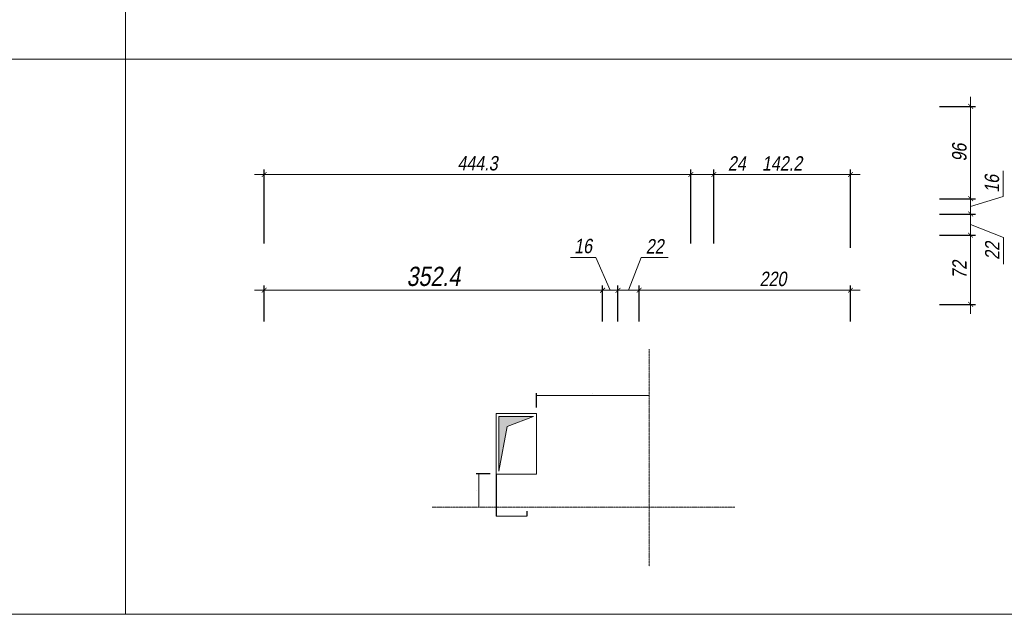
# Model space of a CAD drawing. Header units: centimetres. Extents: x -11246 to 29725, y -11714 to 13666.
# Tile 4 of 79: x -9050 to -8025, y -6417 to -5798. Entities that reach past the tile are written whole.
import ezdxf

# ---------------------------------------------------------------- set-up
doc = ezdxf.new("R2010")
doc.units = ezdxf.units.CM
doc.linetypes.add('AXES2', pattern=[28.575, 19.05, -3.175, 3.175, -3.175])
for name, color, linetype, lineweight in [('05-ANO Cartouche', 7, 'Continuous', 0), ('05-ANO Cotations', 7, 'Continuous', 15), ('05-ANO Tremie', 10, 'Continuous', 20), ('05-ANO Tremie Tex', 1, 'Continuous', 0), ('STR-GEN-AXES', 240, 'AXES2', 15)]:
    doc.layers.add(name, color=color, linetype=linetype, lineweight=lineweight)
doc.styles.add('PROJET', font='arial.ttf', dxfattribs={"width": 0.8, "oblique": 10})
doc.dimstyles.new('cotes reservation', dxfattribs={"dimscale": 0.4, "dimtxt": 0.2, "dimasz": 0, "dimexe": 0, "dimexo": 0, "dimgap": 0.05, "dimtad": 1, "dimdec": 1, "dimlfac": 100, "dimrnd": 0.5, "dimzin": 12, "dimdsep": 46, "dimtxsty": 'PROJET', "dimblk": 'ARCHTICK', "dimcen": 0, "dimclrd": 256, "dimclre": 256, "dimclrt": 256, "dimaunit": 2, "dimadec": 3, "dimazin": 0, "dimtfac": 1, "dimtdec": 1, "dimtmove": 2, "dimatfit": 0, "dimldrblk": 'ARCHTICK', "dimfxl": 1, "dimtolj": 1, "dimtzin": 0, "dimlwd": -1, "dimarcsym": 0})
doc.dimstyles.new('STR-20', dxfattribs={"dimtxt": 5, "dimasz": 2.5, "dimexe": 2.5, "dimexo": 6.25, "dimgap": 2, "dimtad": 1, "dimdec": 1, "dimrnd": 0.5, "dimzin": 12, "dimdsep": 46, "dimtxsty": 'PROJET', "dimblk": 'ARCHTICK', "dimcen": 4, "dimdle": 5, "dimclrt": 7, "dimaunit": 2, "dimadec": 3, "dimazin": 0, "dimtfac": 1, "dimtdec": 1, "dimtmove": 2, "dimatfit": 0, "dimldrblk": 'ARCHTICK', "dimfxl": 1, "dimtolj": 1, "dimtzin": 0, "dimlwd": -1, "dimarcsym": 0})
doc.dimstyles.new('STR-50', dxfattribs={"dimtxt": 15, "dimasz": 5, "dimexe": 5, "dimexo": 6.25, "dimgap": 4, "dimtad": 1, "dimdec": 1, "dimrnd": 0.5, "dimzin": 12, "dimdsep": 46, "dimtxsty": 'PROJET', "dimblk": 'ARCHTICK', "dimcen": 9, "dimdle": 10, "dimclrt": 7, "dimazin": 0, "dimtfac": 1, "dimtdec": 1, "dimtmove": 0, "dimatfit": 0, "dimldrblk": 'ARCHTICK', "dimfxl": 1, "dimtolj": 1, "dimtzin": 0, "dimlwd": -1, "dimarcsym": 0})

# ---------------------------------------------------------------- blocks, each defined once
blk = doc.blocks.new('*D64')
at = {"layer": '05-ANO Tremie Tex', "linetype": 'Continuous', "lineweight": -2, "ltscale": 0.3, "transparency": 16777216}
for p, q in [((-8553.8, -6270.5), (-8553.8, -6314.5)), ((-8521.7, -6309.2), (-8521.7, -6314.5))]:
    blk.add_line(p, q, dxfattribs=at)
at = {"layer": '05-ANO Tremie Tex', "linetype": 'Continuous', "ltscale": 0.3, "transparency": 16777216}
blk.add_line((-8553.8, -6314.5), (-8521.7, -6314.5), dxfattribs=at)
at = {"layer": 'Defpoints', "color": 0, "linetype": 'Continuous', "ltscale": 0.3, "transparency": 16777216}
for p in [(-8553.8, -6270.5), (-8521.7, -6309.2), (-8521.7, -6314.5)]:
    blk.add_point(p, dxfattribs=at)
at = {"layer": '05-ANO Tremie Tex', "linetype": 'Continuous', "ltscale": 0.3, "transparency": 16777216, "insert": (-8524.2, -6294), "char_height": 0.1, "attachment_point": 5, "style": 'PROJET'}
blk.add_mtext('\\A1;3214', dxfattribs=at)
blk = doc.blocks.new('_ArchTick')
at = {"color": 0, "linetype": 'ByBlock', "const_width": 0.15}
blk.add_lwpolyline([(-0.5, -0.5), (0.5, 0.5)], dxfattribs=at)
blk = doc.blocks.new('*D65')
at = {"layer": '05-ANO Tremie Tex', "linetype": 'Continuous', "lineweight": -2, "ltscale": 0.3, "transparency": 16777216}
for p, q in [((-8553.8, -6207.5), (-8553.8, -6207.5)), ((-8553.8, -6270.5), (-8553.8, -6270.5))]:
    blk.add_line(p, q, dxfattribs=at)
at = {"layer": '05-ANO Tremie Tex', "linetype": 'Continuous', "ltscale": 0.3, "transparency": 16777216}
blk.add_line((-8553.8, -6207.5), (-8553.8, -6270.5), dxfattribs=at)
at = {"layer": 'Defpoints', "color": 0, "linetype": 'Continuous', "ltscale": 0.3, "transparency": 16777216}
for p in [(-8553.8, -6207.5), (-8553.8, -6270.5), (-8553.8, -6270.5)]:
    blk.add_point(p, dxfattribs=at)
at = {"layer": '05-ANO Tremie Tex', "linetype": 'Continuous', "ltscale": 0.3, "transparency": 16777216, "insert": (-8553.9, -6239), "char_height": 0.1, "attachment_point": 5, "rotation": 90, "style": 'PROJET'}
blk.add_mtext('\\A1;6300', dxfattribs=at)
blk = doc.blocks.new('*D50')
at = {"layer": '05-ANO Tremie Tex', "color": 0, "linetype": 'Continuous', "lineweight": -2, "ltscale": 0.3, "transparency": 16777216}
blk.add_line((-8511.8, -6201.3), (-8511.8, -6186.4), dxfattribs=at)
at = {"layer": '05-ANO Tremie Tex', "color": 0, "linetype": 'Continuous', "ltscale": 0.3, "transparency": 16777216}
blk.add_line((-8511.6, -6188.9), (-8394.5, -6188.9), dxfattribs=at)
for points in [[(-8511.6, -6188.8), (-8511.6, -6188.9), (-8511.8, -6188.9)], [(-8394.5, -6188.8), (-8394.5, -6188.9), (-8394.3, -6188.9)]]:
    blk.add_solid(points, dxfattribs=at)
at = {"layer": 'Defpoints', "color": 0, "linetype": 'Continuous', "ltscale": 0.3, "transparency": 16777216}
for p in [(-8394.3, -6188.9), (-8511.8, -6207.5), (-8394.3, -6207.5)]:
    blk.add_point(p, dxfattribs=at)
at = {"layer": '05-ANO Tremie Tex', "color": 1, "linetype": 'Continuous', "ltscale": 0.3, "transparency": 16777216, "insert": (-8453.1, -6186.7), "char_height": 0.25, "attachment_point": 5, "style": 'PROJET'}
blk.add_mtext('\\A1;117.5', dxfattribs=at)
blk = doc.blocks.new('*D51')
at = {"layer": '05-ANO Tremie Tex', "color": 0, "linetype": 'Continuous', "lineweight": -2, "ltscale": 0.3, "transparency": 16777216}
blk.add_line((-8560.1, -6270.5), (-8574.4, -6270.5), dxfattribs=at)
at = {"layer": '05-ANO Tremie Tex', "color": 0, "linetype": 'Continuous', "ltscale": 0.3, "transparency": 16777216}
blk.add_line((-8571.9, -6270.7), (-8571.9, -6304.8), dxfattribs=at)
for points in [[(-8572, -6270.7), (-8571.9, -6270.7), (-8571.9, -6270.5)], [(-8572, -6304.8), (-8571.9, -6304.8), (-8571.9, -6305)]]:
    blk.add_solid(points, dxfattribs=at)
at = {"layer": 'Defpoints', "color": 0, "linetype": 'Continuous', "ltscale": 0.3, "transparency": 16777216}
for p in [(-8553.8, -6270.5), (-8571.9, -6305), (-8553.8, -6305)]:
    blk.add_point(p, dxfattribs=at)
at = {"layer": '05-ANO Tremie Tex', "color": 1, "linetype": 'Continuous', "ltscale": 0.3, "transparency": 16777216, "insert": (-8574.1, -6287.8), "char_height": 0.25, "attachment_point": 5, "rotation": 90, "style": 'PROJET'}
blk.add_mtext('\\A1;3445', dxfattribs=at)
blk = doc.blocks.new('*D18')
at = {"layer": '05-ANO Cotations', "color": 0, "linetype": 'Continuous', "lineweight": -2, "transparency": 16777216}
for p, q in [((-8795.3, -6030.4), (-8795.3, -5953.7)), ((-8351, -6030.4), (-8351, -5953.7))]:
    blk.add_line(p, q, dxfattribs=at)
at = {"layer": '05-ANO Cotations', "color": 0, "linetype": 'Continuous', "transparency": 16777216}
blk.add_line((-8805.3, -5958.7), (-8341, -5958.7), dxfattribs=at)
at = {"layer": 'Defpoints', "color": 0, "linetype": 'Continuous', "transparency": 16777216}
for p in [(-8351, -5958.7), (-8795.3, -6030.5), (-8351, -6030.5)]:
    blk.add_point(p, dxfattribs=at)
at = {"layer": '05-ANO Cotations', "color": 0, "linetype": 'Continuous', "transparency": 16777216, "xscale": 5, "yscale": 5, "zscale": 5, "rotation": 180}
blk.add_blockref('_ArchTick', (-8795.3, -5958.7), dxfattribs=at)
at = {"layer": '05-ANO Cotations', "color": 0, "linetype": 'Continuous', "transparency": 16777216, "xscale": 5, "yscale": 5, "zscale": 5}
blk.add_blockref('_ArchTick', (-8351, -5958.7), dxfattribs=at)
at = {"layer": '05-ANO Cotations', "color": 7, "linetype": 'Continuous', "transparency": 16777216, "insert": (-8573.1, -5947.1), "char_height": 15, "attachment_point": 5, "style": 'PROJET'}
blk.add_mtext('\\A1;444.3', dxfattribs=at)
blk = doc.blocks.new('*D24')
at = {"layer": '05-ANO Cotations', "color": 0, "linetype": 'Continuous', "lineweight": -2, "ltscale": 0.3, "transparency": 16777216}
for p, q in [((-8351, -6030.4), (-8351, -5953.7)), ((-8327.1, -6030.4), (-8327.1, -5953.7))]:
    blk.add_line(p, q, dxfattribs=at)
at = {"layer": '05-ANO Cotations', "color": 0, "linetype": 'Continuous', "ltscale": 0.3, "transparency": 16777216}
for p, q in [((-8351, -5958.7), (-8356, -5958.7)), ((-8351, -5958.7), (-8327.1, -5958.7)), ((-8327.1, -5958.7), (-8289.1, -5958.7))]:
    blk.add_line(p, q, dxfattribs=at)
at = {"layer": 'Defpoints', "color": 0, "linetype": 'Continuous', "ltscale": 0.3, "transparency": 16777216}
for p in [(-8327.1, -5958.7), (-8351, -6030.5), (-8327.1, -6030.5)]:
    blk.add_point(p, dxfattribs=at)
at = {"layer": '05-ANO Cotations', "color": 0, "linetype": 'Continuous', "ltscale": 0.3, "transparency": 16777216, "xscale": 5, "yscale": 5, "zscale": 5}
blk.add_blockref('_ArchTick', (-8351, -5958.7), dxfattribs=at)
at = {"layer": '05-ANO Cotations', "color": 0, "linetype": 'Continuous', "ltscale": 0.3, "transparency": 16777216, "xscale": 5, "yscale": 5, "zscale": 5, "rotation": 180}
blk.add_blockref('_ArchTick', (-8327.1, -5958.7), dxfattribs=at)
at = {"layer": '05-ANO Cotations', "color": 7, "linetype": 'Continuous', "ltscale": 0.3, "transparency": 16777216, "insert": (-8303.1, -5947.2), "char_height": 15, "attachment_point": 5, "style": 'PROJET'}
blk.add_mtext('\\A1;24', dxfattribs=at)
blk = doc.blocks.new('*D25')
at = {"layer": '05-ANO Cotations', "color": 0, "linetype": 'Continuous', "lineweight": -2, "ltscale": 0.3, "transparency": 16777216}
for p, q in [((-8327.1, -6030.4), (-8327.1, -5953.7)), ((-8184.9, -6035.1), (-8184.9, -5953.7))]:
    blk.add_line(p, q, dxfattribs=at)
at = {"layer": '05-ANO Cotations', "color": 0, "linetype": 'Continuous', "ltscale": 0.3, "transparency": 16777216}
blk.add_line((-8337.1, -5958.7), (-8174.9, -5958.7), dxfattribs=at)
at = {"layer": 'Defpoints', "color": 0, "linetype": 'Continuous', "ltscale": 0.3, "transparency": 16777216}
for p in [(-8184.9, -5958.7), (-8327.1, -6030.5), (-8184.9, -6035.2)]:
    blk.add_point(p, dxfattribs=at)
at = {"layer": '05-ANO Cotations', "color": 0, "linetype": 'Continuous', "ltscale": 0.3, "transparency": 16777216, "xscale": 5, "yscale": 5, "zscale": 5, "rotation": 180}
blk.add_blockref('_ArchTick', (-8327.1, -5958.7), dxfattribs=at)
at = {"layer": '05-ANO Cotations', "color": 0, "linetype": 'Continuous', "ltscale": 0.3, "transparency": 16777216, "xscale": 5, "yscale": 5, "zscale": 5}
blk.add_blockref('_ArchTick', (-8184.9, -5958.7), dxfattribs=at)
at = {"layer": '05-ANO Cotations', "color": 7, "linetype": 'Continuous', "ltscale": 0.3, "transparency": 16777216, "insert": (-8256, -5947.2), "char_height": 15, "attachment_point": 5, "style": 'PROJET'}
blk.add_mtext('\\A1;142.2', dxfattribs=at)
blk = doc.blocks.new('*D26')
at = {"layer": '05-ANO Cotations', "color": 0, "linetype": 'Continuous', "ltscale": 0.3, "transparency": 16777216}
for p, q in [((-8059.8, -5999.9), (-8059.8, -5994.9)), ((-8059.8, -6021.9), (-8059.8, -5999.9)), ((-8059.8, -6021.9), (-8059.8, -5999.9)), ((-8059.8, -6010.9), (-8025.6, -6024.2)), ((-8059.8, -6021.9), (-8059.8, -6026.9)), ((-8025.6, -6024.2), (-8025.6, -6052.2))]:
    blk.add_line(p, q, dxfattribs=at)
at = {"layer": '05-ANO Cotations', "color": 0, "linetype": 'Continuous', "lineweight": -2, "ltscale": 0.3, "transparency": 16777216}
for p, q in [((-8092.2, -5999.9), (-8054.8, -5999.9)), ((-8092.2, -6021.9), (-8054.8, -6021.9))]:
    blk.add_line(p, q, dxfattribs=at)
at = {"layer": 'Defpoints', "color": 0, "linetype": 'Continuous', "ltscale": 0.3, "transparency": 16777216}
for p in [(-8098.4, -5999.9), (-8059.8, -5999.9), (-8098.4, -6021.9)]:
    blk.add_point(p, dxfattribs=at)
at = {"layer": '05-ANO Cotations', "color": 0, "linetype": 'Continuous', "ltscale": 0.3, "transparency": 16777216, "xscale": 5, "yscale": 5, "zscale": 5}
for p, rotation in [((-8059.8, -5999.9), 270), ((-8059.8, -6021.9), 90)]:
    blk.add_blockref('_ArchTick', p, dxfattribs=dict(at, rotation=rotation))
at = {"layer": '05-ANO Cotations', "color": 7, "linetype": 'Continuous', "ltscale": 0.3, "transparency": 16777216, "insert": (-8037.2, -6038.2), "char_height": 15, "attachment_point": 5, "rotation": 90, "style": 'PROJET'}
blk.add_mtext('\\A1;22', dxfattribs=at)
blk = doc.blocks.new('*D27')
at = {"layer": '05-ANO Cotations', "color": 0, "linetype": 'Continuous', "ltscale": 0.3, "transparency": 16777216}
for p, q in [((-8025.8, -5981.7), (-8025.8, -5955)), ((-8059.8, -5983.9), (-8059.8, -5978.9)), ((-8059.8, -5991.9), (-8025.8, -5981.7)), ((-8059.8, -5999.9), (-8059.8, -5983.9)), ((-8059.8, -5999.9), (-8059.8, -5983.9)), ((-8059.8, -5999.9), (-8059.8, -6004.9))]:
    blk.add_line(p, q, dxfattribs=at)
at = {"layer": '05-ANO Cotations', "color": 0, "linetype": 'Continuous', "lineweight": -2, "ltscale": 0.3, "transparency": 16777216}
for p, q in [((-8092.2, -5983.9), (-8054.8, -5983.9)), ((-8092.2, -5999.9), (-8054.8, -5999.9))]:
    blk.add_line(p, q, dxfattribs=at)
at = {"layer": 'Defpoints', "color": 0, "linetype": 'Continuous', "ltscale": 0.3, "transparency": 16777216}
for p in [(-8098.4, -5983.9), (-8059.8, -5983.9), (-8098.4, -5999.9)]:
    blk.add_point(p, dxfattribs=at)
at = {"layer": '05-ANO Cotations', "color": 0, "linetype": 'Continuous', "ltscale": 0.3, "transparency": 16777216, "xscale": 5, "yscale": 5, "zscale": 5}
for p, rotation in [((-8059.8, -5983.9), 270), ((-8059.8, -5999.9), 90)]:
    blk.add_blockref('_ArchTick', p, dxfattribs=dict(at, rotation=rotation))
at = {"layer": '05-ANO Cotations', "color": 7, "linetype": 'Continuous', "ltscale": 0.3, "transparency": 16777216, "insert": (-8037.5, -5968.4), "char_height": 15, "attachment_point": 5, "rotation": 90, "style": 'PROJET'}
blk.add_mtext('\\A1;16', dxfattribs=at)
blk = doc.blocks.new('*D28')
at = {"layer": '05-ANO Cotations', "color": 0, "linetype": 'Continuous', "ltscale": 0.3, "transparency": 16777216}
blk.add_line((-8059.8, -5993.9), (-8059.8, -5877.8), dxfattribs=at)
at = {"layer": '05-ANO Cotations', "color": 0, "linetype": 'Continuous', "lineweight": -2, "ltscale": 0.3, "transparency": 16777216}
for p, q in [((-8092.2, -5887.8), (-8054.8, -5887.8)), ((-8092.2, -5983.9), (-8054.8, -5983.9))]:
    blk.add_line(p, q, dxfattribs=at)
at = {"layer": 'Defpoints', "color": 0, "linetype": 'Continuous', "ltscale": 0.3, "transparency": 16777216}
for p in [(-8098.4, -5887.8), (-8059.8, -5887.8), (-8098.4, -5983.9)]:
    blk.add_point(p, dxfattribs=at)
at = {"layer": '05-ANO Cotations', "color": 0, "linetype": 'Continuous', "ltscale": 0.3, "transparency": 16777216, "xscale": 5, "yscale": 5, "zscale": 5}
for p, rotation in [((-8059.8, -5887.8), 90), ((-8059.8, -5983.9), 270)]:
    blk.add_blockref('_ArchTick', p, dxfattribs=dict(at, rotation=rotation))
at = {"layer": '05-ANO Cotations', "color": 7, "linetype": 'Continuous', "ltscale": 0.3, "transparency": 16777216, "insert": (-8071.4, -5935.9), "char_height": 15, "attachment_point": 5, "rotation": 90, "style": 'PROJET'}
blk.add_mtext('\\A1;96', dxfattribs=at)
blk = doc.blocks.new('*D29')
at = {"layer": '05-ANO Cotations', "color": 0, "linetype": 'Continuous', "lineweight": -2, "ltscale": 0.3, "transparency": 16777216}
for p, q in [((-8404.9, -6111.6), (-8404.9, -6074.2)), ((-8184.9, -6111.6), (-8184.9, -6074.2))]:
    blk.add_line(p, q, dxfattribs=at)
at = {"layer": '05-ANO Cotations', "color": 0, "linetype": 'Continuous', "ltscale": 0.3, "transparency": 16777216}
blk.add_line((-8174.9, -6079.2), (-8414.9, -6079.2), dxfattribs=at)
at = {"layer": 'Defpoints', "color": 0, "linetype": 'Continuous', "ltscale": 0.3, "transparency": 16777216}
for p in [(-8404.9, -6079.2), (-8404.9, -6117.8), (-8184.9, -6117.8)]:
    blk.add_point(p, dxfattribs=at)
at = {"layer": '05-ANO Cotations', "color": 0, "linetype": 'Continuous', "ltscale": 0.3, "transparency": 16777216, "xscale": 5, "yscale": 5, "zscale": 5, "rotation": 180}
blk.add_blockref('_ArchTick', (-8404.9, -6079.2), dxfattribs=at)
at = {"layer": '05-ANO Cotations', "color": 0, "linetype": 'Continuous', "ltscale": 0.3, "transparency": 16777216, "xscale": 5, "yscale": 5, "zscale": 5}
blk.add_blockref('_ArchTick', (-8184.9, -6079.2), dxfattribs=at)
at = {"layer": '05-ANO Cotations', "color": 7, "linetype": 'Continuous', "ltscale": 0.3, "transparency": 16777216, "insert": (-8265.5, -6067.5), "char_height": 15, "attachment_point": 5, "style": 'PROJET'}
blk.add_mtext('\\A1;220', dxfattribs=at)
blk = doc.blocks.new('*D30')
at = {"layer": '05-ANO Cotations', "color": 0, "linetype": 'Continuous', "ltscale": 0.3, "transparency": 16777216}
for p, q in [((-8415.9, -6079.2), (-8402.6, -6045)), ((-8402.6, -6045), (-8374.6, -6045)), ((-8426.9, -6079.2), (-8431.9, -6079.2)), ((-8404.9, -6079.2), (-8426.9, -6079.2)), ((-8404.9, -6079.2), (-8426.9, -6079.2)), ((-8404.9, -6079.2), (-8399.9, -6079.2))]:
    blk.add_line(p, q, dxfattribs=at)
at = {"layer": '05-ANO Cotations', "color": 0, "linetype": 'Continuous', "lineweight": -2, "ltscale": 0.3, "transparency": 16777216}
for p, q in [((-8426.9, -6111.6), (-8426.9, -6074.2)), ((-8404.9, -6111.6), (-8404.9, -6074.2))]:
    blk.add_line(p, q, dxfattribs=at)
at = {"layer": 'Defpoints', "color": 0, "linetype": 'Continuous', "ltscale": 0.3, "transparency": 16777216}
for p in [(-8426.9, -6079.2), (-8426.9, -6117.8), (-8404.9, -6117.8)]:
    blk.add_point(p, dxfattribs=at)
at = {"layer": '05-ANO Cotations', "color": 0, "linetype": 'Continuous', "ltscale": 0.3, "transparency": 16777216, "xscale": 5, "yscale": 5, "zscale": 5}
blk.add_blockref('_ArchTick', (-8426.9, -6079.2), dxfattribs=at)
at = {"layer": '05-ANO Cotations', "color": 0, "linetype": 'Continuous', "ltscale": 0.3, "transparency": 16777216, "xscale": 5, "yscale": 5, "zscale": 5, "rotation": 180}
blk.add_blockref('_ArchTick', (-8404.9, -6079.2), dxfattribs=at)
at = {"layer": '05-ANO Cotations', "color": 7, "linetype": 'Continuous', "ltscale": 0.3, "transparency": 16777216, "insert": (-8388.6, -6033.5), "char_height": 15, "attachment_point": 5, "style": 'PROJET'}
blk.add_mtext('\\A1;22', dxfattribs=at)
blk = doc.blocks.new('*D31')
at = {"layer": '05-ANO Cotations', "color": 0, "linetype": 'Continuous', "ltscale": 0.3, "transparency": 16777216}
for p, q in [((-8449.8, -6045), (-8476.5, -6045)), ((-8434.9, -6079.2), (-8449.8, -6045)), ((-8442.9, -6079.2), (-8447.9, -6079.2)), ((-8426.9, -6079.2), (-8442.9, -6079.2)), ((-8426.9, -6079.2), (-8442.9, -6079.2)), ((-8426.9, -6079.2), (-8421.9, -6079.2))]:
    blk.add_line(p, q, dxfattribs=at)
at = {"layer": '05-ANO Cotations', "color": 0, "linetype": 'Continuous', "lineweight": -2, "ltscale": 0.3, "transparency": 16777216}
for p, q in [((-8442.9, -6111.6), (-8442.9, -6074.2)), ((-8426.9, -6111.6), (-8426.9, -6074.2))]:
    blk.add_line(p, q, dxfattribs=at)
at = {"layer": 'Defpoints', "color": 0, "linetype": 'Continuous', "ltscale": 0.3, "transparency": 16777216}
for p in [(-8442.9, -6079.2), (-8442.9, -6117.8), (-8426.9, -6117.8)]:
    blk.add_point(p, dxfattribs=at)
at = {"layer": '05-ANO Cotations', "color": 0, "linetype": 'Continuous', "ltscale": 0.3, "transparency": 16777216, "xscale": 5, "yscale": 5, "zscale": 5}
blk.add_blockref('_ArchTick', (-8442.9, -6079.2), dxfattribs=at)
at = {"layer": '05-ANO Cotations', "color": 0, "linetype": 'Continuous', "ltscale": 0.3, "transparency": 16777216, "xscale": 5, "yscale": 5, "zscale": 5, "rotation": 180}
blk.add_blockref('_ArchTick', (-8426.9, -6079.2), dxfattribs=at)
at = {"layer": '05-ANO Cotations', "color": 7, "linetype": 'Continuous', "ltscale": 0.3, "transparency": 16777216, "insert": (-8463.2, -6033.3), "char_height": 15, "attachment_point": 5, "style": 'PROJET'}
blk.add_mtext('\\A1;16', dxfattribs=at)
blk = doc.blocks.new('*D32')
at = {"layer": '05-ANO Cotations', "color": 0, "linetype": 'Continuous', "lineweight": -2, "ltscale": 0.3, "transparency": 16777216}
for p, q in [((-8795.3, -6111.6), (-8795.3, -6074.2)), ((-8442.9, -6111.6), (-8442.9, -6074.2))]:
    blk.add_line(p, q, dxfattribs=at)
at = {"layer": '05-ANO Cotations', "color": 0, "linetype": 'Continuous', "ltscale": 0.3, "transparency": 16777216}
blk.add_line((-8432.9, -6079.2), (-8805.3, -6079.2), dxfattribs=at)
at = {"layer": 'Defpoints', "color": 0, "linetype": 'Continuous', "ltscale": 0.3, "transparency": 16777216}
for p in [(-8795.3, -6079.2), (-8795.3, -6117.8), (-8442.9, -6117.8)]:
    blk.add_point(p, dxfattribs=at)
at = {"layer": '05-ANO Cotations', "color": 0, "linetype": 'Continuous', "ltscale": 0.3, "transparency": 16777216, "xscale": 5, "yscale": 5, "zscale": 5, "rotation": 180}
blk.add_blockref('_ArchTick', (-8795.3, -6079.2), dxfattribs=at)
at = {"layer": '05-ANO Cotations', "color": 0, "linetype": 'Continuous', "ltscale": 0.3, "transparency": 16777216, "xscale": 5, "yscale": 5, "zscale": 5}
blk.add_blockref('_ArchTick', (-8442.9, -6079.2), dxfattribs=at)
at = {"layer": '05-ANO Cotations', "color": 7, "linetype": 'Continuous', "ltscale": 0.3, "transparency": 16777216, "insert": (-8619.1, -6064.9), "char_height": 20, "attachment_point": 5, "style": 'PROJET'}
blk.add_mtext('\\A1;352.4', dxfattribs=at)
blk = doc.blocks.new('*D33')
at = {"layer": '05-ANO Cotations', "color": 0, "linetype": 'Continuous', "ltscale": 0.3, "transparency": 16777216}
blk.add_line((-8059.8, -6011.9), (-8059.8, -6103.9), dxfattribs=at)
at = {"layer": '05-ANO Cotations', "color": 0, "linetype": 'Continuous', "lineweight": -2, "ltscale": 0.3, "transparency": 16777216}
for p, q in [((-8092.2, -6021.9), (-8054.8, -6021.9)), ((-8092.2, -6093.9), (-8054.8, -6093.9))]:
    blk.add_line(p, q, dxfattribs=at)
at = {"layer": 'Defpoints', "color": 0, "linetype": 'Continuous', "ltscale": 0.3, "transparency": 16777216}
for p in [(-8098.4, -6021.9), (-8098.4, -6093.9), (-8059.8, -6093.9)]:
    blk.add_point(p, dxfattribs=at)
at = {"layer": '05-ANO Cotations', "color": 0, "linetype": 'Continuous', "ltscale": 0.3, "transparency": 16777216, "xscale": 5, "yscale": 5, "zscale": 5}
for p, rotation in [((-8059.8, -6021.9), 90), ((-8059.8, -6093.9), 270)]:
    blk.add_blockref('_ArchTick', p, dxfattribs=dict(at, rotation=rotation))
at = {"layer": '05-ANO Cotations', "color": 7, "linetype": 'Continuous', "ltscale": 0.3, "transparency": 16777216, "insert": (-8071.3, -6057.9), "char_height": 15, "attachment_point": 5, "rotation": 90, "style": 'PROJET'}
blk.add_mtext('\\A1;72', dxfattribs=at)

msp = doc.modelspace()

# ---------------------------------------------------------------- hatches: boundary and pattern name
at = {"layer": '05-ANO Tremie'}
msp.add_hatch(color=256, dxfattribs=at).paths.add_polyline_path([(-8514.81052, -6210.53496), (-8550.84953, -6210.53496), (-8550.84953, -6267.53494), (-8542.42461, -6221.12315)])

# ---------------------------------------------------------------- linework, layer by layer
at = {"layer": '05-ANO Cartouche'}
for p, q in [((-9939.56625, -5838.59978), (-8939.56625, -5838.59978)), ((-8939.56625, -5838.59978), (-7939.56625, -5838.59978)), ((-9939.56625, -6416.5511), (-8939.56625, -6416.5511))]:
    msp.add_line(p, q, dxfattribs=at)
msp.add_lwpolyline([(-8939.56625, -4749.50251), (-7939.56625, -4749.50251), (-7939.56625, -6416.5511), (-8939.56625, -6416.5511)], close=True, dxfattribs=at)
at = {"layer": '05-ANO Tremie'}
for points in [[(-8553.84953, -6207.53496), (-8511.81052, -6207.53496), (-8511.81052, -6270.53494), (-8553.84953, -6270.53494)], [(-8550.84953, -6210.53496), (-8514.81052, -6210.53496), (-8542.42461, -6221.12315), (-8550.84953, -6267.53494)]]:
    msp.add_lwpolyline(points, close=True, dxfattribs=at)
at = {"layer": 'STR-GEN-AXES', "ltscale": 0.01}
for p, q in [((-8394.30896, -6366.54236), (-8394.30896, -6140.57478)), ((-8305.26421, -6304.98642), (-8620.47701, -6304.98642))]:
    msp.add_line(p, q, dxfattribs=at)

# ---------------------------------------------------------------- dimensions: what is measured, and where the dimension line sits
at = {"layer": '05-ANO Cotations', "linetype": 'Continuous', "ltscale": 0.3}
for base, p1, p2, angle, override, picture, middle in [((-8059.779, -5887.84695), (-8098.43733, -5983.93362), (-8098.43733, -5887.84695), 90, {"dimdec": 0, "dimlfac": 1, "dimrnd": 0, "dimzin": 4, "dimtmove": 1}, '*D28', (-8071.4376, -5935.89028)), ((-8059.779, -5983.93362), (-8098.43733, -5999.92774), (-8098.43733, -5983.93362), 90, {"dimdec": 0, "dimlfac": 1, "dimrnd": 0, "dimzin": 4, "dimtmove": 1}, '*D27', (-8037.46181, -5977.73795)), ((-8059.779, -6093.86747), (-8098.43733, -6021.92467), (-8098.43733, -6093.86747), 90, {"dimdec": 0, "dimlfac": 1, "dimrnd": 0, "dimzin": 4}, '*D33', (-8071.3097, -6057.89607)), ((-8795.25677, -6079.16113), (-8442.8627, -6117.81946), (-8795.25677, -6117.81946), 180, {"dimtxt": 20, "dimlfac": 1, "dimrnd": 0, "dimtmove": 1}, '*D32', (-8619.05974, -6064.94285))]:
    dim = msp.add_linear_dim(base=base, p1=p1, p2=p2, angle=angle, dimstyle='STR-50', override=override, dxfattribs=at)
    dim.commit()
    dim.dimension.update_dxf_attribs({"geometry": picture, "text_midpoint": middle})
at = {"layer": '05-ANO Cotations', "color": 0, "linetype": 'Continuous'}
dim = msp.add_linear_dim(base=(-8350.99522, -5958.72225), p1=(-8795.25677, -6030.50445), p2=(-8350.99522, -6030.50445), dimstyle='STR-50', override={"dimexo": 0.1, "dimlfac": 1, "dimrnd": 0, "dimfxl": 1.5}, dxfattribs=at)
dim.commit()
dim.dimension.update_dxf_attribs({"geometry": '*D18', "text_midpoint": (-8573.12599, -5947.05854)})
at = {"layer": '05-ANO Cotations', "color": 0, "linetype": 'Continuous', "ltscale": 0.3}
for base, p1, p2, override, picture, middle in [((-8327.09562, -5958.72225), (-8350.99522, -6030.50445), (-8327.09562, -6030.50445), {"dimexo": 0.1, "dimdec": 0, "dimlfac": 1, "dimrnd": 0, "dimzin": 4, "dimfxl": 1.5}, '*D24', (-8303.09517, -5947.19156)), ((-8184.87189, -5958.72225), (-8327.09562, -6030.50445), (-8184.87189, -6035.2134), {"dimexo": 0.1, "dimlfac": 1, "dimrnd": 0, "dimfxl": 1.5}, '*D25', (-8255.98376, -5947.19156))]:
    dim = msp.add_linear_dim(base=base, p1=p1, p2=p2, dimstyle='STR-50', override=override, dxfattribs=at)
    dim.commit()
    dim.dimension.update_dxf_attribs({"geometry": picture, "text_midpoint": middle})
at = {"layer": '05-ANO Cotations', "linetype": 'Continuous', "ltscale": 0.3}
for base, p1, p2, angle, override, picture, middle in [((-8059.779, -5999.92774), (-8098.43733, -6021.92467), (-8098.43733, -5999.92774), 90, {"dimdec": 0, "dimlfac": 1, "dimrnd": 0, "dimzin": 4, "dimse1": 0, "dimse2": 0, "dimtmove": 1}, '*D26', (-8025.6233, -6028.2301)), ((-8442.8627, -6079.16113), (-8426.86857, -6117.81946), (-8442.8627, -6117.81946), 180, {"dimdec": 0, "dimlfac": 1, "dimrnd": 0, "dimzin": 4, "dimtmove": 1}, '*D31', (-8453.83602, -6045.00543)), ((-8426.86857, -6079.16113), (-8404.87165, -6117.81946), (-8426.86857, -6117.81946), 180, {"dimdec": 0, "dimlfac": 1, "dimrnd": 0, "dimzin": 4, "dimse1": 0, "dimse2": 0, "dimtmove": 1}, '*D30', (-8398.56622, -6045.00543)), ((-8404.87165, -6079.16113), (-8184.87189, -6117.81946), (-8404.87165, -6117.81946), 180, {"dimlfac": 1, "dimrnd": 0}, '*D29', (-8265.48689, -6079.16113))]:
    dim = msp.add_linear_dim(base=base, p1=p1, p2=p2, angle=angle, dimstyle='STR-50', override=override, dxfattribs=at)
    dim.commit()
    dim.dimension.update_dxf_attribs({"geometry": picture, "text_midpoint": middle, "dimtype": 160})
at = {"layer": '05-ANO Tremie Tex', "linetype": 'Continuous', "ltscale": 0.3}
dim = msp.add_linear_dim(base=(-8394.30896, -6188.86333), p1=(-8511.81052, -6207.53496), p2=(-8394.30896, -6207.53496), dimstyle='STR-20', override={"dimtxt": 0.25, "dimasz": 0.2, "dimrnd": 0, "dimsah": 1, "dimse1": 0, "dimse2": 1, "dimclrt": 1}, dxfattribs=at)
dim.commit()
dim.dimension.update_dxf_attribs({"geometry": '*D50', "text_midpoint": (-8453.05974, -6186.73569)})
for base, p1, p2, dimstyle, override, picture, middle in [((-8553.84953, -6270.53478), (-8553.84953, -6207.53496), (-8553.84953, -6270.53478), 'cotes reservation', {"dimtxt": 0.25, "dimdec": 0, "dimlfac": 100, "dimrnd": 0, "dimzin": 4}, '*D65', (-8553.92062, -6239.03487)), ((-8571.94204, -6304.98642), (-8553.84953, -6270.53494), (-8553.84953, -6304.98642), 'STR-20', {"dimtxt": 0.25, "dimasz": 0.2, "dimdec": 0, "dimlfac": 100, "dimrnd": 0, "dimzin": 4, "dimsah": 1, "dimse2": 1, "dimclrt": 1}, '*D51', (-8574.06977, -6287.76068))]:
    dim = msp.add_linear_dim(base=base, p1=p1, p2=p2, angle=90, dimstyle=dimstyle, override=override, dxfattribs=at)
    dim.commit()
    dim.dimension.update_dxf_attribs({"geometry": picture, "text_midpoint": middle})
dim = msp.add_linear_dim(base=(-8521.70461, -6314.46604), p1=(-8553.84953, -6270.53478), p2=(-8521.70461, -6309.18456), dimstyle='cotes reservation', override={"dimtxt": 0.25, "dimdec": 0, "dimrnd": 0, "dimzin": 4}, dxfattribs=at)
dim.commit()
dim.dimension.update_dxf_attribs({"geometry": '*D64', "text_midpoint": (-8524.17079, -6294.04543), "dimtype": 160})

doc.saveas('drawing.dxf')
